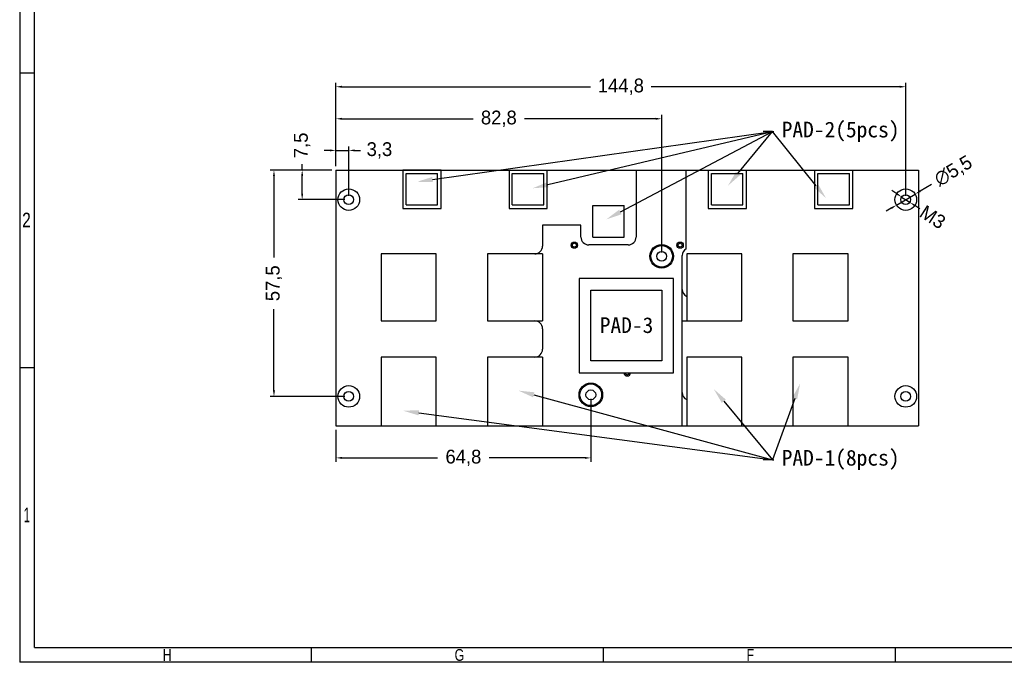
# Model space of a CAD drawing. Header units: millimetres. Extents: x 135 to 18293, y 251 to 4061.
# Tile 1 of 13: x 135 to 385, y 251 to 415. Entities that reach past the tile are written whole.
import ezdxf
from ezdxf import colors
from ezdxf.entities.mleader import LeaderData, LeaderLine
from ezdxf.math import Vec2, Vec3

# ---------------------------------------------------------------- set-up
doc = ezdxf.new("R2010")
doc.units = ezdxf.units.MM
for name, color, linetype in [('dim', 4, 'Continuous'), ('Frame 圖框', 7, 'Continuous'), ('TXT', 2, 'Continuous')]:
    doc.layers.add(name, color=color, linetype=linetype)
doc.styles.add('TEXTSTYLE_1', font='txt')
doc.dimstyles.new('ISO-25', dxfattribs={"dimtxt": 3.5, "dimasz": 1.5, "dimexe": 1, "dimexo": 1, "dimgap": 1, "dimtad": 0, "dimdec": 1, "dimtxsty": 'Standard', "dimcen": 2.5, "dimadec": 0, "dimazin": 2, "dimtfac": 1, "dimtdec": 1, "dimtmove": 0, "dimatfit": 3, "dimfxl": 0, "dimarcsym": 0})

# ---------------------------------------------------------------- blocks, each defined once
blk = doc.blocks.new('*D7')
at = {"layer": 'Defpoints', "color": 0}
for p in [(362.53, 370.28), (357.8, 367.49)]:
    blk.add_point(p, dxfattribs=at)
at = {"layer": 'dim', "color": 0, "lineweight": -2}
for p, q in [((366.69, 372.74), (363.82, 371.05)), ((357.8, 367.49), (362.53, 370.28)), ((356.5, 366.73), (355.21, 365.96))]:
    blk.add_line(p, q, dxfattribs=at)
at = {"layer": 'dim', "color": 0}
for points in [[(363.7, 371.26), (363.95, 370.83), (362.53, 370.28)], [(356.38, 366.94), (356.63, 366.51), (357.8, 367.49)]]:
    blk.add_solid(points, dxfattribs=at)
at = {"layer": 'dim', "color": 0, "insert": (372.33, 376.06), "char_height": 3.5, "attachment_point": 5, "rotation": 30.5513}
blk.add_mtext('∅5,5', dxfattribs=at)
blk = doc.blocks.new('*D8')
at = {"layer": 'Defpoints', "color": 0}
for p in [(359.12, 369.56), (361.21, 368.21)]:
    blk.add_point(p, dxfattribs=at)
at = {"layer": 'dim', "color": 0, "lineweight": -2}
for p, q in [((357.86, 370.38), (356.6, 371.19)), ((359.12, 369.56), (361.21, 368.21)), ((363.73, 366.58), (362.47, 367.39))]:
    blk.add_line(p, q, dxfattribs=at)
at = {"layer": 'dim', "color": 0}
for points in [[(357.99, 370.59), (357.72, 370.17), (359.12, 369.56)], [(362.61, 367.6), (362.34, 367.18), (361.21, 368.21)]]:
    blk.add_solid(points, dxfattribs=at)
at = {"layer": 'dim', "color": 0, "insert": (367.02, 364.45), "char_height": 3.5, "attachment_point": 5, "rotation": 327.0894}
blk.add_mtext('M3', dxfattribs=at)
blk = doc.blocks.new('*D1')
at = {"layer": 'Defpoints', "color": 0}
for p in [(206.83, 376.39), (215.41, 376.39), (218.66, 368.89)]:
    blk.add_point(p, dxfattribs=at)
at = {"layer": 'dim', "color": 0, "lineweight": -2}
for p, q in [((206.83, 376.39), (206.83, 377.89)), ((214.41, 376.39), (205.83, 376.39)), ((206.83, 370.39), (206.83, 374.89)), ((217.66, 368.89), (205.83, 368.89))]:
    blk.add_line(p, q, dxfattribs=at)
at = {"layer": 'dim', "color": 0}
for points in [[(206.58, 374.89), (207.08, 374.89), (206.83, 376.39)], [(206.58, 370.39), (207.08, 370.39), (206.83, 368.89)]]:
    blk.add_solid(points, dxfattribs=at)
at = {"layer": 'dim', "color": 0, "insert": (206.83, 382.68), "char_height": 3.5, "attachment_point": 5, "rotation": 90}
blk.add_mtext('7,5', dxfattribs=at)
blk = doc.blocks.new('*D2')
at = {"layer": 'Defpoints', "color": 0}
for p in [(215.41, 376.39), (199.67, 318.89), (218.66, 318.89)]:
    blk.add_point(p, dxfattribs=at)
at = {"layer": 'dim', "color": 0, "lineweight": -2}
for p, q in [((214.41, 376.39), (198.67, 376.39)), ((199.67, 374.89), (199.67, 354.18)), ((199.67, 320.39), (199.67, 341.09)), ((217.66, 318.89), (198.67, 318.89))]:
    blk.add_line(p, q, dxfattribs=at)
at = {"layer": 'dim', "color": 0}
for points in [[(199.42, 374.89), (199.92, 374.89), (199.67, 376.39)], [(199.42, 320.39), (199.92, 320.39), (199.67, 318.89)]]:
    blk.add_solid(points, dxfattribs=at)
at = {"layer": 'dim', "color": 0, "insert": (199.67, 347.64), "char_height": 3.5, "attachment_point": 5, "rotation": 90}
blk.add_mtext('57,5', dxfattribs=at)
blk = doc.blocks.new('*D3')
at = {"layer": 'Defpoints', "color": 0}
for p in [(218.66, 381.4), (215.41, 376.39), (218.66, 368.89)]:
    blk.add_point(p, dxfattribs=at)
at = {"layer": 'dim', "color": 0, "lineweight": -2}
for p, q in [((213.91, 381.4), (212.41, 381.4)), ((215.41, 377.39), (215.41, 382.4)), ((215.41, 381.4), (218.66, 381.4)), ((218.66, 369.89), (218.66, 382.4)), ((220.16, 381.4), (221.66, 381.4))]:
    blk.add_line(p, q, dxfattribs=at)
at = {"layer": 'dim', "color": 0}
for points in [[(213.91, 381.65), (213.91, 381.15), (215.41, 381.4)], [(220.16, 381.65), (220.16, 381.15), (218.66, 381.4)]]:
    blk.add_solid(points, dxfattribs=at)
at = {"layer": 'dim', "color": 0, "insert": (226.46, 381.4), "char_height": 3.5, "attachment_point": 5}
blk.add_mtext('3,3', dxfattribs=at)
blk = doc.blocks.new('*D4')
at = {"layer": 'Defpoints', "color": 0}
for p in [(298.16, 389.44), (215.41, 376.39), (298.16, 354.49)]:
    blk.add_point(p, dxfattribs=at)
at = {"layer": 'dim', "color": 0, "lineweight": -2}
for p, q in [((215.41, 377.39), (215.41, 390.44)), ((298.16, 355.49), (298.16, 390.44)), ((216.91, 389.44), (250.25, 389.44)), ((296.66, 389.44), (263.33, 389.44))]:
    blk.add_line(p, q, dxfattribs=at)
at = {"layer": 'dim', "color": 0}
for points in [[(216.91, 389.69), (216.91, 389.19), (215.41, 389.44)], [(296.66, 389.69), (296.66, 389.19), (298.16, 389.44)]]:
    blk.add_solid(points, dxfattribs=at)
at = {"layer": 'dim', "color": 0, "insert": (256.79, 389.44), "char_height": 3.5, "attachment_point": 5}
blk.add_mtext('82,8', dxfattribs=at)
blk = doc.blocks.new('*D5')
at = {"layer": 'Defpoints', "color": 0}
for p in [(360.16, 397.58), (215.41, 376.39), (360.16, 368.89)]:
    blk.add_point(p, dxfattribs=at)
at = {"layer": 'dim', "color": 0, "lineweight": -2}
for p, q in [((215.41, 377.39), (215.41, 398.58)), ((360.16, 369.89), (360.16, 398.58)), ((216.91, 397.58), (280.08, 397.58)), ((358.66, 397.58), (295.5, 397.58))]:
    blk.add_line(p, q, dxfattribs=at)
at = {"layer": 'dim', "color": 0}
for points in [[(216.91, 397.83), (216.91, 397.33), (215.41, 397.58)], [(358.66, 397.83), (358.66, 397.33), (360.16, 397.58)]]:
    blk.add_solid(points, dxfattribs=at)
at = {"layer": 'dim', "color": 0, "insert": (287.79, 397.58), "char_height": 3.5, "attachment_point": 5}
blk.add_mtext('144,8', dxfattribs=at)
blk = doc.blocks.new('*D6')
at = {"layer": 'Defpoints', "color": 0}
for p in [(280.16, 319.29), (215.41, 311.39), (215.41, 303.26)]:
    blk.add_point(p, dxfattribs=at)
at = {"layer": 'dim', "color": 0, "lineweight": -2}
for p, q in [((280.16, 318.29), (280.16, 302.26)), ((215.41, 310.39), (215.41, 302.26)), ((216.91, 303.26), (241.25, 303.26)), ((278.66, 303.26), (254.33, 303.26))]:
    blk.add_line(p, q, dxfattribs=at)
at = {"layer": 'dim', "color": 0}
for points in [[(216.91, 303.51), (216.91, 303.01), (215.41, 303.26)], [(278.66, 303.51), (278.66, 303.01), (280.16, 303.26)]]:
    blk.add_solid(points, dxfattribs=at)
at = {"layer": 'dim', "color": 0, "insert": (247.79, 303.26), "char_height": 3.5, "attachment_point": 5}
blk.add_mtext('64,8', dxfattribs=at)

msp = doc.modelspace()

# ---------------------------------------------------------------- linework, layer by layer
at = {"linetype": 'Continuous'}
for p, q in [((215.41, 376.39), (215.41, 311.39)), ((215.41, 376.39), (363.41, 376.39)), ((232.41, 376.34), (232.41, 366.64)), ((242.11, 376.34), (232.41, 376.34)), ((233.21, 375.54), (241.21, 375.54)), ((233.21, 367.54), (233.21, 375.54)), ((241.21, 367.54), (241.21, 375.54)), ((242.11, 366.64), (242.11, 376.34)), ((259.41, 376.39), (259.41, 366.64)), ((260.21, 375.54), (268.21, 375.54)), ((260.21, 367.54), (260.21, 375.54)), ((268.21, 367.54), (268.21, 375.54)), ((269.11, 366.64), (269.11, 376.39)), ((291.66, 376.39), (291.66, 359.39)), ((304.35, 356.39), (304.35, 376.39)), ((310.01, 376.39), (310.01, 366.64)), ((310.81, 375.54), (318.81, 375.54)), ((310.81, 367.54), (310.81, 375.54)), ((318.81, 367.54), (318.81, 375.54)), ((319.71, 366.64), (319.71, 376.39)), ((337.01, 376.39), (337.01, 366.64)), ((337.86, 375.54), (345.86, 375.54)), ((337.86, 367.54), (337.86, 375.54)), ((345.86, 367.54), (345.86, 375.54)), ((346.76, 366.64), (346.76, 376.39)), ((363.41, 376.39), (363.41, 311.39)), ((232.41, 366.64), (242.11, 366.64)), ((233.21, 367.54), (241.21, 367.54)), ((259.41, 366.64), (269.11, 366.64)), ((260.21, 367.54), (268.21, 367.54)), ((280.66, 367.39), (288.66, 367.39)), ((280.66, 359.39), (280.66, 367.39)), ((288.66, 359.39), (288.66, 367.39)), ((310.01, 366.64), (319.71, 366.64)), ((310.81, 367.54), (318.81, 367.54)), ((337.01, 366.64), (346.76, 366.64)), ((337.86, 367.54), (345.86, 367.54)), ((267.91, 362.39), (267.91, 357.09)), ((277.66, 362.39), (267.91, 362.39)), ((277.66, 359.39), (277.66, 362.39)), ((280.66, 359.39), (288.66, 359.39)), ((289.66, 357.39), (279.66, 357.39)), ((226.91, 355.09), (226.91, 338.09)), ((240.91, 355.09), (226.91, 355.09)), ((240.91, 355.09), (232.41, 355.09)), ((240.91, 338.09), (240.91, 355.09)), ((253.91, 355.09), (253.91, 338.09)), ((267.91, 355.09), (253.91, 355.09)), ((265.91, 355.09), (259.41, 355.09)), ((267.91, 355.09), (267.91, 338.09)), ((303.36, 311.39), (303.36, 354.66)), ((304.51, 355.09), (304.51, 338.09)), ((318.51, 355.09), (304.51, 355.09)), ((318.51, 355.09), (310.01, 355.09)), ((318.51, 338.09), (318.51, 355.09)), ((331.51, 355.09), (331.51, 338.09)), ((345.51, 355.09), (331.51, 355.09)), ((345.51, 355.09), (337.01, 355.09)), ((345.51, 338.09), (345.51, 355.09)), ((277.16, 348.89), (277.16, 324.89)), ((301.16, 348.89), (277.16, 348.89)), ((301.16, 324.89), (301.16, 348.89)), ((226.91, 344.09), (226.91, 338.09)), ((253.91, 344.09), (253.91, 338.09)), ((253.91, 344.09), (253.91, 338.09)), ((331.51, 344.09), (331.51, 338.09)), ((226.91, 338.09), (240.91, 338.09)), ((253.91, 338.09), (267.91, 338.09)), ((303.36, 338.09), (318.51, 338.09)), ((331.51, 338.09), (345.51, 338.09)), ((267.91, 336.09), (267.91, 330.89)), ((226.91, 328.89), (226.91, 311.39)), ((240.91, 328.89), (226.91, 328.89)), ((240.91, 311.39), (240.91, 328.89)), ((253.91, 328.89), (253.91, 311.39)), ((267.91, 328.89), (253.91, 328.89)), ((265.91, 328.89), (259.41, 328.89)), ((267.91, 328.89), (267.91, 311.39)), ((304.51, 328.89), (304.51, 311.39)), ((318.51, 328.89), (304.51, 328.89)), ((318.51, 328.89), (310.01, 328.89)), ((318.51, 311.39), (318.51, 328.89)), ((331.51, 328.89), (331.51, 311.39)), ((345.51, 328.89), (331.51, 328.89)), ((345.51, 328.89), (337.01, 328.89)), ((345.51, 311.39), (345.51, 328.89)), ((277.16, 324.89), (301.16, 324.89)), ((253.91, 317.89), (253.91, 311.39)), ((331.51, 317.89), (331.51, 311.39)), ((215.41, 311.39), (363.41, 311.39))]:
    msp.add_line(p, q, dxfattribs=at)
msp.add_lwpolyline([(280.16, 345.89), (298.16, 345.89), (298.16, 327.89), (280.16, 327.89)], close=True)
for centre, radius in [((218.66, 368.89), 2.75), ((360.16, 368.89), 2.75), ((218.66, 368.89), 1.25), ((360.16, 368.89), 1.25), ((275.98, 357.32), 0.8), ((275.98, 357.32), 0.5), ((302.85, 357.32), 0.8), ((302.85, 357.32), 0.5), ((298.16, 354.49), 3), ((298.16, 354.49), 2.75), ((298.16, 354.49), 1.25), ((218.66, 318.89), 2.75), ((280.16, 319.29), 3), ((280.16, 319.29), 2.75), ((280.16, 319.29), 1.25), ((360.16, 318.89), 2.75), ((218.66, 318.89), 1.25), ((360.16, 318.89), 1.25)]:
    msp.add_circle(centre, radius, dxfattribs=at)
for centre, radius, start, end in [((279.66, 359.39), 2, 180, 270), ((289.66, 359.39), 2, 270, 0), ((265.91, 357.09), 2, 270, 0), ((305.36, 354.66), 2, 120.4965, 180), ((305.36, 346.09), 2, 180, 244.8493), ((265.91, 336.09), 2, 0, 90), ((265.91, 330.89), 2, 270, 0), ((289.41, 324.89), 0.8, 180, 0), ((289.41, 324.89), 0.5, 180, 0), ((305.36, 319.89), 2, 180, 244.8493)]:
    msp.add_arc(centre, radius, start, end, dxfattribs=at)
at = {"layer": 'Frame 圖框'}
for p, q in [((135.07, 666.41), (135.07, 251.31)), ((135.07, 401.16), (138.82, 401.16)), ((135.07, 326.24), (138.82, 326.24)), ((138.83, 255.06), (725.55, 255.06)), ((209.23, 251.31), (209.23, 255.06)), ((283.4, 251.31), (283.4, 255.06)), ((357.56, 251.31), (357.56, 255.06)), ((729.3, 251.31), (135.07, 251.31))]:
    msp.add_line(p, q, dxfattribs=at)
at = {"layer": 'Frame 圖框', "ltscale": 10}
msp.add_line((138.83, 255.06), (138.83, 662.66), dxfattribs=at)

# ---------------------------------------------------------------- texts
at = {"layer": 'Frame 圖框', "style": 'TEXTSTYLE_1'}
for s, height, width, p in [('2', 3.75, 0.785714, (135.7, 361.83)), ('1', 3.75, 0.571429, (136.1, 286.9)), ('H', 3, 0.785714, (171.4, 251.68)), ('G', 3, 0.785714, (245.56, 251.68)), ('F', 3, 0.785714, (319.72, 251.68))]:
    msp.add_text(s, height=height, dxfattribs=dict(at, width=width)).set_placement(p)
at = {"layer": 'TXT', "insert": (282.43, 339), "char_height": 4, "attachment_point": 1}
msp.add_mtext_dynamic_manual_height_columns('{\\fDFKai-SB|b0|i0|c0|p65;PAD-3}', width=13.2875, gutter_width=12.5, heights=[0], dxfattribs=at)

# ---------------------------------------------------------------- dimensions: what is measured, and where the dimension line sits
at = {"layer": 'dim'}
for base, p1, p2, picture, middle in [((360.16459806, 397.5800787), (215.41459806, 376.38565951), (360.16459806, 368.88565951), '*D5', (287.78959806, 397.5800787)), ((298.16459806, 389.43896721), (215.41459806, 376.38565951), (298.16459806, 354.48565951), '*D4', (256.78959806, 389.43896721)), ((218.66459806, 381.40295173), (215.41459806, 376.38565951), (218.66459806, 368.88565951), '*D3', (226.45626473, 381.40295173)), ((215.41459806, 303.25552675), (280.16459806, 319.28565951), (215.41459806, 311.38565951), '*D6', (247.78959806, 303.25552675))]:
    dim = msp.add_linear_dim(base=base, p1=p1, p2=p2, dimstyle='ISO-25', dxfattribs=at)
    dim.commit()
    dim.dimension.update_dxf_attribs({"geometry": picture, "text_midpoint": middle, "dimtype": 160})
dim = msp.add_linear_dim(base=(206.83, 376.39), p1=(218.66, 368.89), p2=(215.41, 376.39), angle=90, dimstyle='ISO-25', dxfattribs=at)
dim.commit()
dim.dimension.update_dxf_attribs({"geometry": '*D1', "text_midpoint": (206.83, 382.68), "dimtype": 160})
dim = msp.add_diameter_dim_2p(p1=(357.8, 367.49), p2=(362.53, 370.28), dimstyle='ISO-25', dxfattribs=at)
dim.commit()
dim.dimension.update_dxf_attribs({"geometry": '*D7', "text_midpoint": (372.33, 376.06), "dimtype": 163})
dim = msp.add_linear_dim(base=(199.67, 318.89), p1=(215.41, 376.39), p2=(218.66, 318.89), angle=90, dimstyle='ISO-25', dxfattribs=at)
dim.commit()
dim.dimension.update_dxf_attribs({"geometry": '*D2', "text_midpoint": (199.67, 347.64)})
dim = msp.add_diameter_dim_2p(p1=(359.12, 369.56), p2=(361.21, 368.21), text='M3', dimstyle='ISO-25', dxfattribs=at)
dim.commit()
dim.dimension.update_dxf_attribs({"geometry": '*D8', "text_midpoint": (367.02, 364.45)})

# ---------------------------------------------------------------- leaders
at = {"layer": 'TXT'}
ml = msp.add_multileader_mtext('Standard', dxfattribs=at)
ml.set_content('', color=256)
ml.set_leader_properties()
ml.build(insert=Vec2(0, 0))
ml.multileader.update_dxf_attribs({"text_right_attachment_type": 6, "dogleg_length": 0.36})
ctx = ml.context
ctx.base_point, ctx.plane_origin = Vec3(326.65, 386.19), Vec3(235.99, 373.43)
ctx.right_attachment = 6
notes = []
notes.append((ctx, [(0, (1, 1, 0), (326.29, 386.19), (1, 0), 0.36, [(0, [(235.99, 373.43)], 0, [])])]))
ctx.mtext.insert, ctx.mtext.flow_direction = Vec3(328.65, 388.19), 5
ml = msp.add_multileader_mtext('Standard', dxfattribs=at)
ml.set_content('', color=256)
ml.set_leader_properties()
ml.build(insert=Vec2(0, 0))
ml.multileader.update_dxf_attribs({"text_right_attachment_type": 6, "dogleg_length": 0.36})
ctx = ml.context
ctx.base_point, ctx.plane_origin = Vec3(326.65, 386.19), Vec3(265.37, 371.78)
ctx.right_attachment = 6
notes.append((ctx, [(0, (1, 1, 0), (326.29, 386.19), (1, 0), 0.36, [(0, [(265.37, 371.78)], 0, [])])]))
ctx.mtext.insert, ctx.mtext.flow_direction = Vec3(328.65, 388.19), 5
ml = msp.add_multileader_mtext('Standard', dxfattribs=at)
ml.set_content('', color=256)
ml.set_leader_properties()
ml.build(insert=Vec2(0, 0))
ml.multileader.update_dxf_attribs({"text_right_attachment_type": 6, "dogleg_length": 0.36})
ctx = ml.context
ctx.base_point, ctx.plane_origin = Vec3(326.65, 386.19), Vec3(284.13, 363.89)
ctx.right_attachment = 6
notes.append((ctx, [(0, (1, 1, 0), (326.29, 386.19), (1, 0), 0.36, [(0, [(284.13, 363.89)], 0, [])])]))
ctx.mtext.insert, ctx.mtext.flow_direction = Vec3(328.65, 388.19), 5
ml = msp.add_multileader_mtext('Standard', dxfattribs=at)
ml.set_content('{\\fDFKai-SB|b0|i0|c0|p65;PAD-2(\\fDFKai-SB|b0|i0|c136|p65;5\\fDFKai-SB|b0|i0|c0|p65;pcs)}', color=256)
ml.set_leader_properties()
ml.build(insert=Vec2(0, 0))
ml.multileader.update_dxf_attribs({"text_right_attachment_type": 6, "dogleg_length": 0.36})
ctx = ml.context
ctx.base_point, ctx.plane_origin = Vec3(326.65, 386.19), Vec3(315.01, 372.44)
ctx.right_attachment = 6
notes.append((ctx, [(0, (1, 1, 0), (326.29, 386.19), (1, 0), 0.36, [(0, [(315.01, 372.44)], 0, [])])]))
ctx.mtext.insert, ctx.mtext.flow_direction = Vec3(328.65, 388.71), 5
ml = msp.add_multileader_mtext('Standard', dxfattribs=at)
ml.set_content('', color=256)
ml.set_leader_properties()
ml.build(insert=Vec2(0, 0))
ml.multileader.update_dxf_attribs({"text_right_attachment_type": 6, "dogleg_length": 0.36})
ctx = ml.context
ctx.base_point, ctx.plane_origin = Vec3(321.93, 388.19), Vec3(339.92, 369.25)
ctx.right_attachment, ctx.text_align_type = 6, 2
notes.append((ctx, [(0, (1, 1, 0), (326.29, 386.19), (-1, 0), 0.36, [(0, [(339.92, 369.25)], 0, [])])]))
ctx.mtext.insert, ctx.mtext.alignment, ctx.mtext.flow_direction = Vec3(323.93, 390.19), 3, 5
ml = msp.add_multileader_mtext('Standard', dxfattribs=at)
ml.set_content('', color=256)
ml.set_leader_properties()
ml.build(insert=Vec2(0, 0))
ml.multileader.update_dxf_attribs({"text_right_attachment_type": 6, "dogleg_length": 0.36})
ctx = ml.context
ctx.base_point, ctx.plane_origin = Vec3(326.65, 302.78), Vec3(261.8, 320.35)
ctx.right_attachment = 6
notes.append((ctx, [(0, (1, 1, 0), (326.29, 302.78), (1, 0), 0.36, [(0, [(261.8, 320.35)], 0, [])])]))
ctx.mtext.insert, ctx.mtext.flow_direction = Vec3(328.65, 304.78), 5
ml = msp.add_multileader_mtext('Standard', dxfattribs=at)
ml.set_content('{\\fDFKai-SB|b0|i0|c0|p65;PAD-1(8pcs)}', color=256)
ml.set_leader_properties()
ml.build(insert=Vec2(0, 0))
ml.multileader.update_dxf_attribs({"text_right_attachment_type": 6, "dogleg_length": 0.36})
ctx = ml.context
ctx.base_point, ctx.plane_origin = Vec3(326.65, 302.78), Vec3(315.01, 289.03)
ctx.right_attachment = 6
notes.append((ctx, [(0, (1, 1, 0), (326.29, 302.78), (1, 0), 0.36, [(0, [(311.4, 320.73)], 0, [])])]))
ctx.mtext.insert, ctx.mtext.flow_direction = Vec3(328.65, 305.3), 5
ml = msp.add_multileader_mtext('Standard', dxfattribs=at)
ml.set_content('', color=256)
ml.set_leader_properties()
ml.build(insert=Vec2(0, 0))
ml.multileader.update_dxf_attribs({"text_right_attachment_type": 6, "dogleg_length": 0.36})
ctx = ml.context
ctx.base_point, ctx.plane_origin = Vec3(321.93, 304.78), Vec3(333.33, 322.15)
ctx.right_attachment, ctx.text_align_type = 6, 2
notes.append((ctx, [(0, (1, 1, 0), (326.29, 302.78), (-1, 0), 0.36, [(0, [(333.33, 322.15)], 0, [])])]))
ctx.mtext.insert, ctx.mtext.alignment, ctx.mtext.flow_direction = Vec3(323.93, 306.78), 3, 5
ml = msp.add_multileader_mtext('Standard', dxfattribs=at)
ml.set_content('', color=256)
ml.set_leader_properties()
ml.build(insert=Vec2(0, 0))
ml.multileader.update_dxf_attribs({"text_right_attachment_type": 6, "dogleg_length": 0.36})
ctx = ml.context
ctx.base_point, ctx.plane_origin = Vec3(326.65, 302.78), Vec3(232.49, 315.25)
ctx.right_attachment = 6
notes.append((ctx, [(0, (1, 1, 0), (326.29, 302.78), (1, 0), 0.36, [(0, [(232.49, 315.25)], 0, [])])]))
ctx.mtext.insert, ctx.mtext.flow_direction = Vec3(328.65, 304.78), 5
for ctx, leaders in notes:
    for number, flags, end, landing, length, lines in leaders:
        leader = LeaderData()
        leader.index, (leader.has_last_leader_line, leader.has_dogleg_vector, leader.attachment_direction) = number, flags
        leader.last_leader_point, leader.dogleg_vector, leader.dogleg_length = Vec3(end), Vec3(landing), length
        for number, points, colour, breaks in lines:
            line = LeaderLine()
            line.index, line.vertices, line.color, line.breaks = number, Vec3.list(points), colors.encode_raw_color(colour), breaks
            leader.lines.append(line)
        ctx.leaders.append(leader)

doc.saveas('drawing.dxf')
